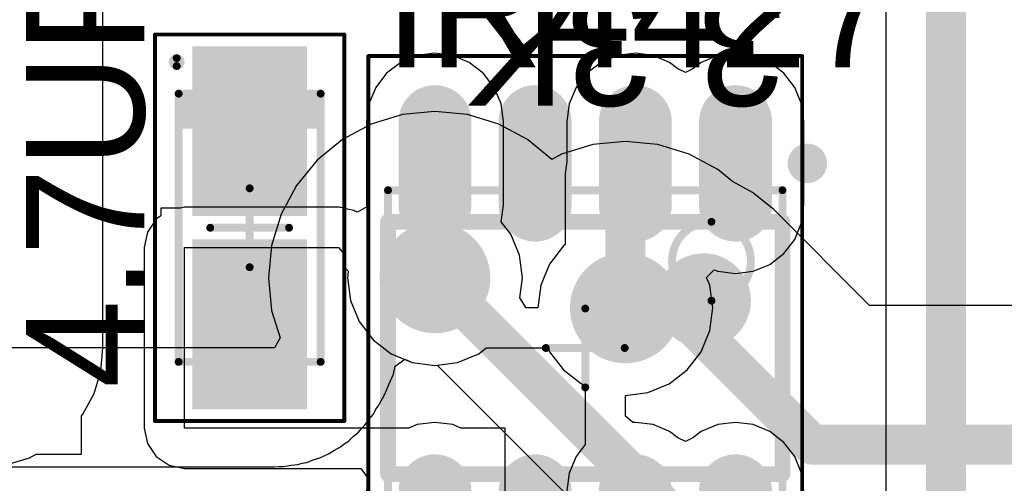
# Model space of a CAD drawing. Header units: millimetres. Extents: x 25.4 to 95.4, y 25.4 to 70.5.
# Tile 6 of 13: x 46.2 to 58.7, y 56.7 to 62.6. Entities that reach past the tile are written whole.
import ezdxf

# ---------------------------------------------------------------- set-up
doc = ezdxf.new("R2010")
doc.units = ezdxf.units.MM
for name, color, linetype in [('BottomLayer', 5, 'Continuous'), ('BottomSolder', 6, 'Continuous'), ('Mechanical13', 56, 'Continuous'), ('Mechanical15', 56, 'Continuous'), ('MultiLayer', 9, 'Continuous'), ('TopLayer', 1, 'Continuous'), ('TopOverlay', 2, 'Continuous'), ('TopPaste', 8, 'Continuous'), ('TopSolder', 216, 'Continuous'), ('ViaHoleLayer', 16, 'Continuous')]:
    doc.layers.add(name, color=color, linetype=linetype)

# ---------------------------------------------------------------- blocks, each defined once
blk = doc.blocks.new('CAP_T____1206_K_____15')
at = {"layer": 'Mechanical13', "const_width": 0.1}
for points in [[(-1.7, 0.9), (-1.7, -0.9)], [(-1.7, 0.9), (1.7, 0.9)], [(1.7, 0.9), (1.7, -0.9)], [(-1.7, -0.9), (1.7, -0.9)]]:
    blk.add_lwpolyline(points, dxfattribs=at)
at = {"layer": 'Mechanical13', "const_width": 0.05}
for points in [[(-1.725, 0.9, 1), (-1.675, 0.9, 1)], [(-1.725, 0.9, 1), (-1.675, 0.9, 1)], [(1.675, 0.9, 1), (1.725, 0.9, 1)], [(1.675, 0.9, 1), (1.725, 0.9, 1)], [(-1.725, -0.9, 1), (-1.675, -0.9, 1)], [(-1.725, -0.9, 1), (-1.675, -0.9, 1)], [(1.675, -0.9, 1), (1.725, -0.9, 1)], [(1.675, -0.9, 1), (1.725, -0.9, 1)]]:
    blk.add_lwpolyline(points, format="xyb", close=True, dxfattribs=at)
at = {"layer": 'Mechanical13'}
blk.add_solid([(1.255, -0.902), (1.712, -0.902), (1.255, 0.898), (1.712, 0.898)], dxfattribs=at)
at = {"layer": 'Mechanical15'}
for points, const_width in [([(-2.45, 1.2), (-2.45, -1.2)], 0.05), ([(-2.45, 1.2), (2.45, 1.2)], 0.05), ([(2.45, 1.2), (2.45, -1.2)], 0.05), ([(0, 0.5), (0, -0.5)], 0.1), ([(-0.5, 0), (0.5, 0)], 0.1), ([(-2.45, -1.2), (2.45, -1.2)], 0.05)]:
    blk.add_lwpolyline(points, dxfattribs=dict(at, const_width=const_width))
for points, const_width in [([(-2.462, 1.2, 1), (-2.437, 1.2, 1)], 0.025), ([(-2.462, 1.2, 1), (-2.437, 1.2, 1)], 0.025), ([(2.438, 1.2, 1), (2.462, 1.2, 1)], 0.025), ([(2.438, 1.2, 1), (2.462, 1.2, 1)], 0.025), ([(-0.025, 0.5, 1), (0.025, 0.5, 1)], 0.05), ([(-0.525, 0, 1), (-0.475, 0, 1)], 0.05), ([(0.475, 0, 1), (0.525, 0, 1)], 0.05), ([(-0.025, -0.5, 1), (0.025, -0.5, 1)], 0.05), ([(-2.462, -1.2, 1), (-2.437, -1.2, 1)], 0.025), ([(-2.462, -1.2, 1), (-2.437, -1.2, 1)], 0.025), ([(2.438, -1.2, 1), (2.462, -1.2, 1)], 0.025), ([(2.438, -1.2, 1), (2.462, -1.2, 1)], 0.025)]:
    blk.add_lwpolyline(points, format="xyb", close=True, dxfattribs=dict(at, const_width=const_width))
at = {"layer": 'TopLayer'}
for points in [[(-0.25, -0.625), (-0.25, 0.625), (-2.2, -0.625), (-2.2, 0.625)], [(2.2, -0.625), (2.2, 0.625), (0.25, -0.625), (0.25, 0.625)]]:
    blk.add_solid(points, dxfattribs=at)
at = {"layer": 'TopOverlay'}
for points, const_width in [([(2.15, 0.925, 1), (2.05, 0.925, 1)], 0.1), ([(2.025, 0.925, 1), (2.075, 0.925, 1)], 0.05), ([(2.125, 0.925, 1), (2.175, 0.925, 1)], 0.05)]:
    blk.add_lwpolyline(points, format="xyb", close=True, dxfattribs=dict(at, const_width=const_width))
at = {"layer": 'TopPaste'}
for points in [[(-0.25, -0.625), (-0.25, 0.625), (-2.2, -0.625), (-2.2, 0.625)], [(2.2, -0.625), (2.2, 0.625), (0.25, -0.625), (0.25, 0.625)]]:
    blk.add_solid(points, dxfattribs=at)
at = {"layer": 'TopSolder'}
for points in [[(-0.148, -0.727), (-0.148, 0.727), (-2.302, -0.727), (-2.302, 0.727)], [(2.302, -0.727), (2.302, 0.727), (0.148, -0.727), (0.148, 0.727)]]:
    blk.add_solid(points, dxfattribs=at)
blk = doc.blocks.new('SOIC8_INFINEON_24')
at = {"layer": 'Mechanical13', "const_width": 0.1}
for points in [[(2, 2.5), (-2, 2.5)], [(-2, -2.5), (-2, 2.5)], [(2, -2.5), (2, 2.5)], [(2, -2.5), (-2, -2.5)]]:
    blk.add_lwpolyline(points, dxfattribs=at)
at = {"layer": 'Mechanical13'}
for points, const_width in [([(-2.025, 2.5, 1), (-1.975, 2.5, 1)], 0.05), ([(-2.025, 2.5, 1), (-1.975, 2.5, 1)], 0.05), ([(1.975, 2.5, 1), (2.025, 2.5, 1)], 0.05), ([(1.975, 2.5, 1), (2.025, 2.5, 1)], 0.05), ([(-0.6, 1.6, 1), (-1.6, 1.6, 1)], 0.1), ([(-1.625, 1.6, 1), (-1.575, 1.6, 1)], 0.05), ([(-0.625, 1.6, 1), (-0.575, 1.6, 1)], 0.05), ([(-2.025, -2.5, 1), (-1.975, -2.5, 1)], 0.05), ([(-2.025, -2.5, 1), (-1.975, -2.5, 1)], 0.05), ([(1.975, -2.5, 1), (2.025, -2.5, 1)], 0.05), ([(1.975, -2.5, 1), (2.025, -2.5, 1)], 0.05)]:
    blk.add_lwpolyline(points, format="xyb", close=True, dxfattribs=dict(at, const_width=const_width))
at = {"layer": 'Mechanical15'}
for points, const_width in [([(3.7, 2.75), (-3.7, 2.75)], 0.05), ([(-3.7, -2.75), (-3.7, 2.75)], 0.05), ([(3.7, -2.75), (3.7, 2.75)], 0.05), ([(0, -0.5), (0, 0.5)], 0.1), ([(0.5, 0), (-0.5, 0)], 0.1), ([(3.7, -2.75), (-3.7, -2.75)], 0.05)]:
    blk.add_lwpolyline(points, dxfattribs=dict(at, const_width=const_width))
for points, const_width in [([(-3.712, 2.75, 1), (-3.688, 2.75, 1)], 0.025), ([(-3.712, 2.75, 1), (-3.688, 2.75, 1)], 0.025), ([(3.688, 2.75, 1), (3.712, 2.75, 1)], 0.025), ([(3.688, 2.75, 1), (3.712, 2.75, 1)], 0.025), ([(-0.025, 0.5, 1), (0.025, 0.5, 1)], 0.05), ([(-0.525, 0, 1), (-0.475, 0, 1)], 0.05), ([(0.475, 0, 1), (0.525, 0, 1)], 0.05), ([(-0.025, -0.5, 1), (0.025, -0.5, 1)], 0.05), ([(-3.712, -2.75, 1), (-3.688, -2.75, 1)], 0.025), ([(-3.712, -2.75, 1), (-3.688, -2.75, 1)], 0.025), ([(3.688, -2.75, 1), (3.712, -2.75, 1)], 0.025), ([(3.688, -2.75, 1), (3.712, -2.75, 1)], 0.025)]:
    blk.add_lwpolyline(points, format="xyb", close=True, dxfattribs=dict(at, const_width=const_width))
at = {"layer": 'TopLayer', "const_width": 0.72}
for points in [[(-2.87, 1.905), (-1.81, 1.905)], [(1.81, 1.905), (2.87, 1.905)], [(-2.87, 0.635), (-1.81, 0.635)], [(1.81, 0.635), (2.87, 0.635)], [(-2.87, -0.635), (-1.81, -0.635)], [(1.81, -0.635), (2.87, -0.635)], [(-2.87, -1.905), (-1.81, -1.905)], [(1.81, -1.905), (2.87, -1.905)]]:
    blk.add_lwpolyline(points, dxfattribs=at)
at = {"layer": 'TopLayer', "const_width": 0.36}
for points in [[(-3.05, 1.905, 1), (-2.69, 1.905, 1)], [(-1.99, 1.905, 1), (-1.63, 1.905, 1)], [(1.63, 1.905, 1), (1.99, 1.905, 1)], [(2.69, 1.905, 1), (3.05, 1.905, 1)], [(-3.05, 0.635, 1), (-2.69, 0.635, 1)], [(-1.99, 0.635, 1), (-1.63, 0.635, 1)], [(1.63, 0.635, 1), (1.99, 0.635, 1)], [(2.69, 0.635, 1), (3.05, 0.635, 1)], [(-3.05, -0.635, 1), (-2.69, -0.635, 1)], [(-1.99, -0.635, 1), (-1.63, -0.635, 1)], [(1.63, -0.635, 1), (1.99, -0.635, 1)], [(2.69, -0.635, 1), (3.05, -0.635, 1)], [(-3.05, -1.905, 1), (-2.69, -1.905, 1)], [(-1.99, -1.905, 1), (-1.63, -1.905, 1)], [(1.63, -1.905, 1), (1.99, -1.905, 1)], [(2.69, -1.905, 1), (3.05, -1.905, 1)]]:
    blk.add_lwpolyline(points, format="xyb", close=True, dxfattribs=at)
at = {"layer": 'TopOverlay'}
for points, const_width in [([(-2.215, 2.815, 1), (-2.465, 2.815, 1)], 0.25), ([(-2.528, 2.815, 1), (-2.403, 2.815, 1)], 0.125), ([(-2.277, 2.815, 1), (-2.153, 2.815, 1)], 0.125), ([(-1.65, 2.5, 1), (-1.55, 2.5, 1)], 0.1), ([(-1.65, 2.5, 1), (-1.55, 2.5, 1)], 0.1), ([(1.55, 2.5, 1), (1.65, 2.5, 1)], 0.1), ([(1.55, 2.5, 1), (1.65, 2.5, 1)], 0.1), ([(-0.3, 1.5, 1), (-0.9, 1.5, 1)], 0.6), ([(-1.05, 1.5, 1), (-0.75, 1.5, 1)], 0.3), ([(-0.45, 1.5, 1), (-0.15, 1.5, 1)], 0.3), ([(-1.65, -2.5, 1), (-1.55, -2.5, 1)], 0.1), ([(-1.65, -2.5, 1), (-1.55, -2.5, 1)], 0.1), ([(1.55, -2.5, 1), (1.65, -2.5, 1)], 0.1), ([(1.55, -2.5, 1), (1.65, -2.5, 1)], 0.1)]:
    blk.add_lwpolyline(points, format="xyb", close=True, dxfattribs=dict(at, const_width=const_width))
at = {"layer": 'TopOverlay', "const_width": 0.2}
for points in [[(1.6, 2.5), (-1.6, 2.5)], [(-1.6, -2.5), (-1.6, 2.5)], [(1.6, -2.5), (1.6, 2.5)], [(1.6, -2.5), (-1.6, -2.5)]]:
    blk.add_lwpolyline(points, dxfattribs=at)
at = {"layer": 'TopPaste', "const_width": 0.72}
for points in [[(-2.87, 1.905), (-1.81, 1.905)], [(1.81, 1.905), (2.87, 1.905)], [(-2.87, 0.635), (-1.81, 0.635)], [(1.81, 0.635), (2.87, 0.635)], [(-2.87, -0.635), (-1.81, -0.635)], [(1.81, -0.635), (2.87, -0.635)], [(-2.87, -1.905), (-1.81, -1.905)], [(1.81, -1.905), (2.87, -1.905)]]:
    blk.add_lwpolyline(points, dxfattribs=at)
at = {"layer": 'TopPaste', "const_width": 0.36}
for points in [[(-3.05, 1.905, 1), (-2.69, 1.905, 1)], [(-1.99, 1.905, 1), (-1.63, 1.905, 1)], [(1.63, 1.905, 1), (1.99, 1.905, 1)], [(2.69, 1.905, 1), (3.05, 1.905, 1)], [(-3.05, 0.635, 1), (-2.69, 0.635, 1)], [(-1.99, 0.635, 1), (-1.63, 0.635, 1)], [(1.63, 0.635, 1), (1.99, 0.635, 1)], [(2.69, 0.635, 1), (3.05, 0.635, 1)], [(-3.05, -0.635, 1), (-2.69, -0.635, 1)], [(-1.99, -0.635, 1), (-1.63, -0.635, 1)], [(1.63, -0.635, 1), (1.99, -0.635, 1)], [(2.69, -0.635, 1), (3.05, -0.635, 1)], [(-3.05, -1.905, 1), (-2.69, -1.905, 1)], [(-1.99, -1.905, 1), (-1.63, -1.905, 1)], [(1.63, -1.905, 1), (1.99, -1.905, 1)], [(2.69, -1.905, 1), (3.05, -1.905, 1)]]:
    blk.add_lwpolyline(points, format="xyb", close=True, dxfattribs=at)
at = {"layer": 'TopSolder', "const_width": 0.923}
for points in [[(-2.87, 1.905), (-1.81, 1.905)], [(1.81, 1.905), (2.87, 1.905)], [(-2.87, 0.635), (-1.81, 0.635)], [(1.81, 0.635), (2.87, 0.635)], [(-2.87, -0.635), (-1.81, -0.635)], [(1.81, -0.635), (2.87, -0.635)], [(-2.87, -1.905), (-1.81, -1.905)], [(1.81, -1.905), (2.87, -1.905)]]:
    blk.add_lwpolyline(points, dxfattribs=at)
at = {"layer": 'TopSolder', "const_width": 0.462}
for points in [[(-3.101, 1.905, 1), (-2.639, 1.905, 1)], [(-2.041, 1.905, 1), (-1.579, 1.905, 1)], [(1.579, 1.905, 1), (2.041, 1.905, 1)], [(2.639, 1.905, 1), (3.101, 1.905, 1)], [(-3.101, 0.635, 1), (-2.639, 0.635, 1)], [(-2.041, 0.635, 1), (-1.579, 0.635, 1)], [(1.579, 0.635, 1), (2.041, 0.635, 1)], [(2.639, 0.635, 1), (3.101, 0.635, 1)], [(-3.101, -0.635, 1), (-2.639, -0.635, 1)], [(-2.041, -0.635, 1), (-1.579, -0.635, 1)], [(1.579, -0.635, 1), (2.041, -0.635, 1)], [(2.639, -0.635, 1), (3.101, -0.635, 1)], [(-3.101, -1.905, 1), (-2.639, -1.905, 1)], [(-2.041, -1.905, 1), (-1.579, -1.905, 1)], [(1.579, -1.905, 1), (2.041, -1.905, 1)], [(2.639, -1.905, 1), (3.101, -1.905, 1)]]:
    blk.add_lwpolyline(points, format="xyb", close=True, dxfattribs=at)

msp = doc.modelspace()

# ---------------------------------------------------------------- linework, layer by layer
at = {"layer": 'BottomLayer'}
for p, q in [((51.435, 61.419), (51.023, 61.379)), ((51.847, 61.379), (51.435, 61.419)), ((51.023, 61.379), (50.627, 61.259)), ((52.243, 61.259), (51.847, 61.379)), ((50.627, 61.259), (50.263, 61.064)), ((52.607, 61.064), (52.243, 61.259)), ((50.263, 61.064), (49.943, 60.801)), ((52.915, 60.811), (52.607, 61.064)), ((53.848, 61.038), (53.436, 60.998)), ((54.26, 60.998), (53.848, 61.038)), ((53.436, 60.998), (53.04, 60.878)), ((54.656, 60.878), (54.26, 60.998)), ((49.943, 60.801), (49.68, 60.481)), ((53.04, 60.878), (52.915, 60.811)), ((55.02, 60.683), (54.656, 60.878)), ((55.205, 60.531), (55.02, 60.683)), ((49.68, 60.481), (49.485, 60.117)), ((55.462, 60.393), (55.205, 60.531)), ((55.729, 60.174), (55.462, 60.393)), ((56.945, 58.958), (55.729, 60.174)), ((49.485, 60.117), (49.365, 59.721)), ((49.365, 59.721), (49.325, 59.309)), ((49.325, 59.309), (49.365, 58.897)), ((84.862, 58.958), (56.945, 58.958)), ((49.365, 58.897), (49.472, 58.547)), ((49.472, 58.547), (49.401, 58.42)), ((49.401, 58.42), (43.18, 58.42)), ((50.914, 58.109), (50.93, 58.19)), ((50.93, 58.19), (51.052, 58.277)), ((51.052, 58.277), (51.148, 58.237)), ((51.148, 58.237), (51.435, 58.2)), ((51.435, 58.2), (51.465, 58.203)), ((51.465, 58.203), (53.818, 55.85)), ((50.852, 57.959), (50.905, 58.081)), ((50.905, 58.081), (50.908, 58.096)), ((50.908, 58.096), (50.914, 58.109)), ((50.801, 57.836), (50.852, 57.959)), ((50.716, 57.684), (50.787, 57.811)), ((50.787, 57.811), (50.793, 57.824)), ((50.793, 57.824), (50.801, 57.836)), ((50.682, 57.635), (50.716, 57.684)), ((50.597, 57.514), (50.654, 57.583)), ((50.654, 57.583), (50.682, 57.635)), ((50.504, 57.4), (50.547, 57.441)), ((50.547, 57.441), (50.597, 57.514)), ((50.334, 57.236), (50.398, 57.298)), ((50.398, 57.298), (50.466, 57.354)), ((50.466, 57.354), (50.504, 57.4)), ((50.16, 57.125), (50.238, 57.167)), ((50.238, 57.167), (50.284, 57.204)), ((50.284, 57.204), (50.334, 57.236)), ((49.977, 57.027), (50.03, 57.055)), ((50.03, 57.055), (50.085, 57.077)), ((50.085, 57.077), (50.16, 57.125)), ((49.401, 56.913), (49.46, 56.919)), ((49.46, 56.919), (49.519, 56.917)), ((49.519, 56.917), (49.606, 56.933)), ((49.606, 56.933), (49.695, 56.942)), ((49.695, 56.942), (49.751, 56.959)), ((49.751, 56.959), (49.81, 56.969)), ((49.81, 56.969), (49.892, 57.002)), ((49.892, 57.002), (49.977, 57.027)), ((43.18, 56.913), (49.401, 56.913))]:
    msp.add_line(p, q, dxfattribs=at)
for points, const_width in [([(51.135, 59.309, 1), (51.735, 59.309, 1)], 0.6), ([(51.308, 59.309, 1), (51.562, 59.309, 1)], 0.254), ([(53.548, 58.928, 1), (54.148, 58.928, 1)], 0.6), ([(53.721, 58.928, 1), (53.975, 58.928, 1)], 0.254), ([(54.356, 58.928, 1), (54.61, 58.928, 1)], 0.254), ([(54.356, 58.928, 1), (54.61, 58.928, 1)], 0.254), ([(56.088, 57.196, 1), (56.342, 57.196, 1)], 0.254), ([(56.088, 57.196, 1), (56.342, 57.196, 1)], 0.254)]:
    msp.add_lwpolyline(points, format="xyb", close=True, dxfattribs=dict(at, const_width=const_width))
at = {"layer": 'BottomLayer', "const_width": 0.508}
for points in [[(51.435, 59.309), (54.356, 56.388)], [(53.848, 58.928), (54.483, 58.928)], [(54.483, 58.928), (56.215, 57.196)], [(56.215, 57.196), (85.592, 57.196)]]:
    msp.add_lwpolyline(points, dxfattribs=at)
at = {"layer": 'BottomSolder', "const_width": 0.702}
for points in [[(51.084, 59.309, 1), (51.786, 59.309, 1)], [(53.497, 58.928, 1), (54.199, 58.928, 1)]]:
    msp.add_lwpolyline(points, format="xyb", close=True, dxfattribs=at)
at = {"layer": 'MultiLayer', "const_width": 0.6}
for points in [[(51.135, 59.309, 1), (51.735, 59.309, 1)], [(53.548, 58.928, 1), (54.148, 58.928, 1)]]:
    msp.add_lwpolyline(points, format="xyb", close=True, dxfattribs=at)
at = {"layer": 'TopLayer'}
for p, q in [((47.227, 58.42), (47.227, 64.516)), ((57.151, 62.677), (57.151, 55.159)), ((51.435, 62.157), (51.21, 62.128)), ((51.66, 62.128), (51.435, 62.157)), ((53.975, 62.157), (53.75, 62.128)), ((54.2, 62.128), (53.975, 62.157)), ((55.245, 62.157), (55.02, 62.128)), ((55.47, 62.128), (55.245, 62.157)), ((51.001, 62.041), (50.822, 61.903)), ((51.21, 62.128), (51.001, 62.041)), ((51.869, 62.041), (51.66, 62.128)), ((52.048, 61.903), (51.869, 62.041)), ((53.541, 62.041), (53.362, 61.903)), ((53.75, 62.128), (53.541, 62.041)), ((54.409, 62.041), (54.2, 62.128)), ((54.515, 61.96), (54.409, 62.041)), ((54.811, 62.041), (54.705, 61.96)), ((55.02, 62.128), (54.811, 62.041)), ((55.679, 62.041), (55.47, 62.128)), ((55.858, 61.903), (55.679, 62.041)), ((54.61, 61.914), (54.515, 61.96)), ((54.705, 61.96), (54.61, 61.914)), ((50.822, 61.903), (50.684, 61.724)), ((52.186, 61.724), (52.048, 61.903)), ((53.362, 61.903), (53.224, 61.724)), ((55.996, 61.724), (55.858, 61.903)), ((50.684, 61.724), (50.597, 61.515)), ((52.273, 61.515), (52.186, 61.724)), ((53.224, 61.724), (53.137, 61.515)), ((56.083, 61.515), (55.996, 61.724)), ((50.597, 61.515), (50.568, 61.29)), ((52.302, 61.29), (52.273, 61.515)), ((53.137, 61.515), (53.108, 61.29)), ((56.112, 61.29), (56.083, 61.515)), ((50.568, 61.29), (50.568, 60.23)), ((52.302, 60.23), (52.302, 61.29)), ((53.108, 61.29), (53.108, 60.786)), ((56.112, 60.23), (56.112, 61.29)), ((53.108, 60.786), (53.087, 60.633)), ((53.087, 60.633), (53.087, 59.731)), ((48.211, 60.194), (47.961, 60.194)), ((47.961, 60.194), (47.961, 60.095)), ((48.26, 60.204), (48.211, 60.194)), ((50.211, 60.204), (48.26, 60.204)), ((50.228, 60.2), (50.211, 60.204)), ((50.246, 60.203), (50.228, 60.2)), ((50.325, 60.181), (50.246, 60.203)), ((50.406, 60.165), (50.325, 60.181)), ((50.421, 60.155), (50.406, 60.165)), ((50.57, 60.208), (50.451, 60.14)), ((50.568, 60.23), (50.57, 60.208)), ((52.275, 60.021), (52.302, 60.23)), ((56.083, 60.005), (56.112, 60.23)), ((47.9, 60.054), (47.789, 59.889)), ((47.961, 60.095), (47.9, 60.054)), ((50.438, 60.15), (50.421, 60.155)), ((50.451, 60.14), (50.438, 60.15)), ((52.396, 59.864), (52.275, 60.021)), ((55.996, 59.796), (56.083, 60.005)), ((47.789, 59.889), (47.75, 59.694)), ((52.507, 59.596), (52.396, 59.864)), ((55.858, 59.617), (55.996, 59.796)), ((47.75, 59.694), (47.75, 57.404)), ((48.26, 59.694), (50.211, 59.694)), ((48.26, 57.404), (48.26, 59.694)), ((50.211, 59.694), (50.292, 59.601)), ((53.063, 59.713), (52.887, 59.483)), ((53.087, 59.731), (53.063, 59.713)), ((50.292, 59.601), (50.292, 59.436)), ((52.544, 59.309), (52.507, 59.596)), ((55.679, 59.479), (55.858, 59.617)), ((50.292, 59.436), (50.336, 59.392)), ((52.887, 59.483), (52.776, 59.215)), ((54.879, 59.313), (54.976, 59.41)), ((54.976, 59.41), (55.02, 59.392)), ((55.47, 59.392), (55.679, 59.479)), ((50.336, 59.392), (50.326, 59.309)), ((50.326, 59.309), (50.363, 59.022)), ((52.511, 59.057), (52.544, 59.309)), ((54.92, 59.215), (54.879, 59.313)), ((55.02, 59.392), (55.245, 59.363)), ((55.245, 59.363), (55.47, 59.392)), ((52.776, 59.215), (52.739, 58.93)), ((54.957, 58.928), (54.92, 59.215)), ((52.589, 58.93), (52.511, 59.057)), ((50.363, 59.022), (50.474, 58.754)), ((52.739, 58.93), (52.589, 58.93)), ((54.92, 58.641), (54.957, 58.928)), ((50.474, 58.754), (50.65, 58.524)), ((54.809, 58.373), (54.92, 58.641)), ((47.198, 58.126), (47.227, 58.42)), ((50.65, 58.524), (50.88, 58.348)), ((51.99, 58.348), (52.083, 58.42)), ((52.083, 58.42), (52.868, 58.42)), ((52.868, 58.42), (52.887, 58.373)), ((50.88, 58.348), (51.148, 58.237)), ((51.722, 58.237), (51.99, 58.348)), ((52.887, 58.373), (53.063, 58.143)), ((54.633, 58.143), (54.809, 58.373)), ((51.148, 58.237), (51.435, 58.2)), ((51.435, 58.2), (51.722, 58.237)), ((47.113, 57.843), (47.198, 58.126)), ((53.063, 58.143), (53.293, 57.967)), ((54.403, 57.967), (54.633, 58.143)), ((53.293, 57.967), (53.34, 57.948)), ((53.34, 57.948), (53.34, 57.195)), ((54.135, 57.856), (54.403, 57.967)), ((46.973, 57.583), (47.113, 57.843)), ((53.85, 57.819), (54.135, 57.856)), ((53.85, 57.557), (53.85, 57.819)), ((46.953, 57.559), (46.973, 57.583)), ((46.953, 57.073), (46.953, 57.559)), ((53.945, 57.474), (53.85, 57.557)), ((51.21, 57.448), (51.105, 57.404)), ((51.435, 57.477), (51.21, 57.448)), ((51.66, 57.448), (51.435, 57.477)), ((51.765, 57.404), (51.66, 57.448)), ((53.975, 57.477), (53.945, 57.474)), ((54.2, 57.448), (53.975, 57.477)), ((54.409, 57.361), (54.2, 57.448)), ((55.02, 57.448), (54.811, 57.361)), ((55.245, 57.477), (55.02, 57.448)), ((55.47, 57.448), (55.245, 57.477)), ((55.679, 57.361), (55.47, 57.448)), ((47.75, 57.404), (47.789, 57.209)), ((51.105, 57.404), (48.26, 57.404)), ((52.324, 57.404), (51.765, 57.404)), ((52.324, 54.864), (52.324, 57.404)), ((54.515, 57.28), (54.409, 57.361)), ((54.811, 57.361), (54.705, 57.28)), ((55.858, 57.223), (55.679, 57.361)), ((47.789, 57.209), (47.9, 57.044)), ((53.34, 57.195), (53.224, 57.044)), ((54.61, 57.234), (54.515, 57.28)), ((54.705, 57.28), (54.61, 57.234)), ((55.996, 57.044), (55.858, 57.223)), ((46.297, 57.027), (46.381, 57.073)), ((46.381, 57.073), (46.953, 57.073)), ((47.9, 57.044), (48.065, 56.933)), ((53.224, 57.044), (53.137, 56.835)), ((56.083, 56.835), (55.996, 57.044)), ((46.014, 56.942), (46.297, 57.027)), ((48.065, 56.933), (48.26, 56.894)), ((48.26, 56.894), (50.496, 56.894)), ((50.496, 56.894), (50.588, 56.767)), ((53.137, 56.835), (53.108, 56.61)), ((56.112, 56.61), (56.083, 56.835)), ((50.588, 56.767), (50.568, 56.61))]:
    msp.add_line(p, q, dxfattribs=at)
at = {"layer": 'TopLayer', "const_width": 0.508}
for points in [[(57.912, 54.356), (57.912, 62.992)], [(51.435, 59.309), (51.435, 60.76)], [(53.848, 60.633), (53.975, 60.76)], [(53.848, 58.928), (53.848, 60.633)]]:
    msp.add_lwpolyline(points, dxfattribs=at)
at = {"layer": 'TopLayer'}
for points, const_width in [([(51.308, 60.76, 1), (51.562, 60.76, 1)], 0.254), ([(53.848, 60.76, 1), (54.102, 60.76, 1)], 0.254), ([(53.721, 60.633, 1), (53.975, 60.633, 1)], 0.254), ([(53.721, 60.633, 1), (53.975, 60.633, 1)], 0.254), ([(51.135, 59.309, 1), (51.735, 59.309, 1)], 0.6), ([(51.308, 59.309, 1), (51.562, 59.309, 1)], 0.254), ([(53.548, 58.928, 1), (54.148, 58.928, 1)], 0.6), ([(53.721, 58.928, 1), (53.975, 58.928, 1)], 0.254)]:
    msp.add_lwpolyline(points, format="xyb", close=True, dxfattribs=dict(at, const_width=const_width))
at = {"layer": 'TopSolder', "const_width": 0.702}
for points in [[(51.084, 59.309, 1), (51.786, 59.309, 1)], [(53.497, 58.928, 1), (54.199, 58.928, 1)]]:
    msp.add_lwpolyline(points, format="xyb", close=True, dxfattribs=at)
at = {"layer": 'ViaHoleLayer', "const_width": 0.4}
for points in [[(51.235, 59.309, 1), (51.635, 59.309, 1)], [(53.648, 58.928, 1), (54.048, 58.928, 1)]]:
    msp.add_lwpolyline(points, format="xyb", close=True, dxfattribs=at)

# ---------------------------------------------------------------- block references
for name, p, rotation in [('CAP_T____1206_K_____15', (49.086, 59.944), 90), ('SOIC8_INFINEON_24', (53.34, 58.42), 270)]:
    msp.add_blockref(name, p, dxfattribs=dict(rotation=rotation))

# ---------------------------------------------------------------- texts
at = {"layer": 'TopOverlay'}
msp.add_text('IR4427', height=1.5, dxfattribs=at).set_placement((50.8, 61.976))
for s, rotation, p in [('4.7UF', 90, (47.752, 57.912)), ('3.3K', 180, (55.88, 62.992))]:
    msp.add_text(s, height=1.5, rotation=rotation, dxfattribs=at).set_placement(p)

doc.saveas('drawing.dxf')
